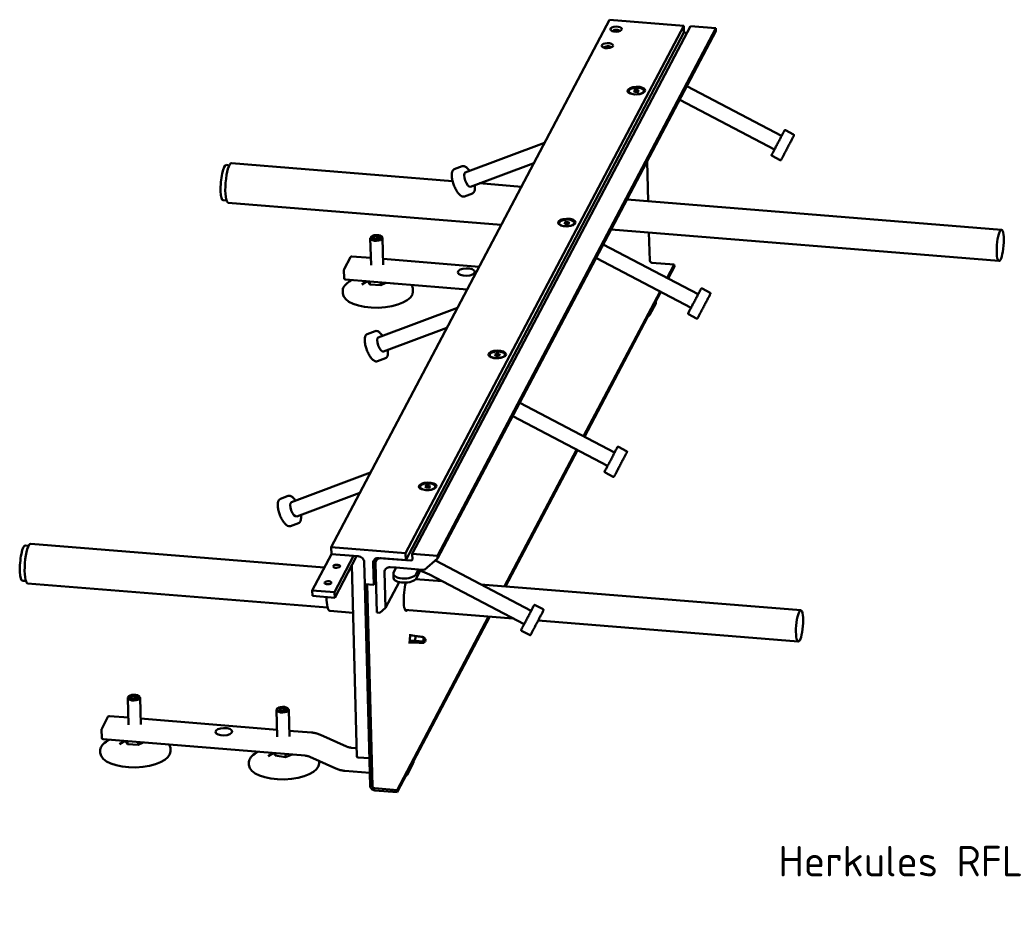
# Model space of a CAD drawing. Header units: millimetres. Extents: x 22 to 1242, y 39 to 856.
# Tile 2 of 3: x 759 to 1242, y 93 to 538. Entities that reach past the tile are written whole.
import ezdxf

# ---------------------------------------------------------------- set-up
doc = ezdxf.new("R2010")
doc.units = ezdxf.units.MM
doc.header["$LTSCALE"] = 3
doc.layers.add('Sichtbar (ISO)', color=7, linetype='Continuous', lineweight=50)
doc.layers.add('Symbol (ISO)', color=7, linetype='Continuous', lineweight=25)
doc.styles.add('Notiztext (DIN)', font='isocpeur.ttf')

msp = doc.modelspace()

# ---------------------------------------------------------------- linework, layer by layer
at = {"layer": 'Sichtbar (ISO)'}
for p, q in [((1048.5107, 538.4785), (911.85, 279.3121)), ((1085.0139, 535.5229), (1048.5107, 538.4785)), ((1085.0139, 535.5229), (948.3531, 276.3566)), ((1085.1043, 532.1537), (948.4436, 272.9874)), ((1088.2992, 535.2569), (951.6384, 276.0906)), ((1100.7102, 534.252), (964.0495, 275.0857)), ((1100.7464, 532.9044), (964.0857, 273.738)), ((1085.1043, 532.1537), (1085.0139, 535.5229)), ((1085.1043, 532.1537), (1086.599, 532.0327)), ((1088.2992, 535.2569), (1100.7102, 534.252)), ((1100.7102, 534.252), (1100.7464, 532.9044)), ((1057.9825, 503.3268), (1057.988, 503.1247)), ((1060.4678, 503.5319), (1061.3597, 503.9653)), ((1060.8392, 502.994), (1060.4678, 503.5319)), ((1062.1026, 502.8896), (1060.8392, 502.994)), ((1061.3597, 503.9653), (1062.6231, 503.8608)), ((1061.3597, 503.9653), (1061.387, 502.9488)), ((1062.9946, 503.323), (1062.1026, 502.8896)), ((1062.6231, 503.8608), (1062.9946, 503.323)), ((1062.6231, 503.8608), (1062.6422, 503.1518)), ((1065.4798, 503.528), (1065.4853, 503.3259)), ((1086.4597, 505.8108), (1133.0407, 481.3651)), ((1058.572, 502.2718), (1058.4857, 502.3358)), ((1064.9478, 502.4429), (1065.0305, 502.5114)), ((1083.0795, 499.1505), (1129.5703, 474.7523)), ((1134.954, 484.1906), (1138.9386, 482.0994)), ((1016.6037, 477.9693), (977.712, 463.4348)), ((1128.3321, 471.5726), (1132.3167, 469.4815)), ((861.8256, 466.9336), (860.2765, 467.1626)), ((862.8869, 467.968), (971.4319, 459.1794)), ((976.1952, 466.4909), (972.3057, 465.0373)), ((1011.3717, 468.0473), (980.3152, 456.4409)), ((1066.9605, 468.832), (1067.4837, 449.333)), ((984.756, 458.1005), (1005.2517, 456.4411)), ((860.4321, 449.7232), (858.8664, 449.7464)), ((981.1837, 453.1426), (977.2942, 451.689)), ((1241.0389, 435.2807), (1057.1209, 450.1721)), ((861.3132, 448.5316), (995.3579, 437.6783)), ((1023.8173, 438.5352), (1023.8228, 438.3331)), ((1024.4068, 437.4802), (1024.3205, 437.5442)), ((1026.3026, 438.7403), (1027.1946, 439.1737)), ((1026.674, 438.2025), (1026.3026, 438.7403)), ((1027.9374, 438.098), (1026.674, 438.2025)), ((1027.1946, 439.1737), (1028.458, 439.0692)), ((1027.1946, 439.1737), (1027.2218, 438.1572)), ((1028.8294, 438.5314), (1027.9374, 438.098)), ((1028.458, 439.0692), (1028.8294, 438.5314)), ((1028.458, 439.0692), (1028.477, 438.3602)), ((1030.7826, 437.6513), (1030.8654, 437.7198)), ((1031.3146, 438.7364), (1031.3201, 438.5343)), ((1239.7981, 419.9558), (1049.3201, 435.3784)), ((931.4146, 417.9732), (931.0619, 431.1131)), ((931.7461, 432.0301), (931.4257, 431.7646)), ((932.7628, 432.0369), (932.3523, 431.2711)), ((932.3523, 431.2711), (933.6414, 430.7647)), ((932.4466, 431.2341), (932.8275, 431.9448)), ((934.4623, 432.2962), (932.7628, 432.0369)), ((932.7628, 432.0369), (932.8275, 431.9448)), ((932.8275, 431.9448), (934.444, 432.1915)), ((932.8275, 431.9448), (932.8508, 431.0752)), ((933.6414, 430.7647), (935.3409, 431.024)), ((934.4623, 432.2962), (934.444, 432.1915)), ((934.444, 432.1915), (935.6702, 431.7098)), ((934.444, 432.1915), (934.4789, 430.8925)), ((935.7513, 431.7898), (934.4623, 432.2962)), ((935.6702, 431.7098), (935.2992, 431.0177)), ((935.3409, 431.024), (935.7513, 431.7898)), ((935.6702, 431.7098), (935.7513, 431.7898)), ((936.3275, 432.1531), (936.6616, 431.9051)), ((937.4124, 418.1342), (937.0598, 431.274)), ((1067.8986, 433.8741), (1068.2651, 420.2174)), ((1045.4615, 428.0609), (1092.0425, 403.6152)), ((918.2261, 415.948), (921.301, 421.7792)), ((922.0249, 422.177), (931.322, 421.4242)), ((937.3372, 420.9372), (984.5159, 417.1172)), ((1042.0813, 421.4006), (1088.5721, 397.0024)), ((1080.3383, 418.2313), (1069.3873, 419.118)), ((1076.8385, 411.5943), (1080.3383, 418.2313)), ((1077.2772, 411.3641), (1080.3654, 417.2206)), ((1080.3383, 418.2313), (1080.3654, 417.2206)), ((918.2483, 411.535), (918.1398, 415.578)), ((918.9375, 410.8076), (978.6397, 405.9736)), ((929.4729, 409.9546), (926.9445, 408.4583)), ((930.8621, 408.478), (929.8643, 409.9229)), ((930.8621, 408.478), (930.8254, 409.845)), ((936.187, 408.0378), (930.8621, 408.478)), ((936.187, 408.0378), (936.15, 409.4139)), ((938.6094, 409.2148), (936.187, 408.0378)), ((942.3041, 408.9156), (942.3864, 408.8728)), ((1093.9558, 406.4407), (1097.9404, 404.3495)), ((917.5314, 404.1142), (917.5043, 405.1249)), ((952.019, 405.0397), (951.9918, 406.0505)), ((1035.8403, 333.8444), (1073.3551, 404.9882)), ((1036.279, 333.6141), (1073.7938, 404.758)), ((973.8972, 396.9798), (935.0056, 382.4453)), ((1071.2313, 399.1081), (1068.1564, 393.2768)), ((1071.3176, 399.478), (1071.3027, 400.0339)), ((1087.3339, 393.8227), (1091.3185, 391.7316)), ((968.6653, 387.0578), (937.6087, 375.4514)), ((933.4888, 385.5014), (929.5993, 384.0478)), ((989.6522, 373.7437), (989.6576, 373.5415)), ((990.2416, 372.6886), (990.1553, 372.7526)), ((992.1374, 373.9487), (993.0294, 374.3821)), ((992.5088, 373.4109), (992.1374, 373.9487)), ((993.7723, 373.3064), (992.5088, 373.4109)), ((993.0294, 374.3821), (994.2928, 374.2776)), ((993.0294, 374.3821), (993.0567, 373.3656)), ((994.6642, 373.7398), (993.7723, 373.3064)), ((994.2928, 374.2776), (994.6642, 373.7398)), ((994.2928, 374.2776), (994.3118, 373.5686)), ((996.6175, 372.8597), (996.7002, 372.9283)), ((997.1495, 373.9449), (997.1549, 373.7427)), ((938.4773, 372.1531), (934.5878, 370.6995)), ((1004.4633, 350.311), (1051.0443, 325.8653)), ((1001.0831, 343.6507), (1047.5739, 319.2525)), ((996.974, 260.1376), (1032.3568, 327.2383)), ((997.5112, 260.0941), (1032.7955, 327.0081)), ((1052.9576, 328.6907), (1056.9422, 326.5996)), ((931.1908, 315.9904), (892.2991, 301.4558)), ((1046.3357, 316.0728), (1050.3203, 313.9817)), ((957.9722, 309.1571), (958.8642, 309.5905)), ((958.8642, 309.5905), (960.1276, 309.486)), ((958.8642, 309.5905), (958.8915, 308.574)), ((960.1276, 309.486), (960.499, 308.9482)), ((960.1276, 309.486), (960.1466, 308.777)), ((925.9588, 306.0683), (894.9022, 294.4619)), ((955.487, 308.9521), (955.4924, 308.7499)), ((956.0764, 307.897), (955.9901, 307.961)), ((958.3437, 308.6193), (957.9722, 309.1571)), ((959.6071, 308.5148), (958.3437, 308.6193)), ((960.499, 308.9482), (959.6071, 308.5148)), ((962.4523, 308.0681), (962.535, 308.1367)), ((962.9843, 309.1533), (962.9897, 308.9511)), ((890.7823, 304.5119), (886.8928, 303.0583)), ((895.7708, 291.1636), (891.8813, 289.71)), ((764.3204, 281.0442), (908.4757, 269.3723)), ((763.2591, 280.0099), (761.71, 280.2389)), ((902.545, 258.1253), (911.9404, 275.943)), ((948.3531, 276.3566), (911.85, 279.3121)), ((911.85, 279.3121), (911.9404, 275.943)), ((911.9404, 275.943), (922.8914, 275.0563)), ((948.4436, 272.9874), (948.3531, 276.3566)), ((951.6384, 276.0906), (951.7108, 273.3952)), ((964.0495, 275.0857), (951.6384, 276.0906)), ((922.8914, 275.0563), (913.4959, 257.2386)), ((924.3238, 274.9403), (913.5683, 254.5432)), ((922.8914, 275.0563), (925.0816, 274.879)), ((928.0741, 271.9472), (928.3635, 261.1658)), ((932.7439, 260.8111), (932.4545, 271.5925)), ((933.5496, 271.5038), (934.2006, 247.2457)), ((934.5283, 274.0172), (933.8162, 272.6667)), ((935.3024, 274.0514), (948.4436, 272.9874)), ((950.9988, 272.7805), (936.3975, 273.9627)), ((957.6779, 268.2055), (964.0857, 273.738)), ((963.0032, 272.8034), (1010.0461, 248.1154)), ((964.0857, 273.738), (964.0495, 275.0857)), ((921.6589, 269.8865), (921.9762, 269.8636)), ((924.4839, 176.4191), (921.9602, 270.4579)), ((938.5087, 249.5863), (938.0385, 267.1061)), ((940.8864, 269.565), (943.8067, 269.3286)), ((942.378, 266.3047), (942.4322, 264.2832)), ((943.8067, 269.3286), (942.5255, 266.8989)), ((943.8067, 269.3286), (954.7576, 268.4419)), ((953.4764, 266.0122), (954.7576, 268.4419)), ((955.8319, 268.3549), (953.5307, 263.9907)), ((954.7576, 268.4419), (957.6779, 268.2055)), ((761.8656, 262.7995), (760.2998, 262.8227)), ((762.7466, 261.6079), (910.1113, 249.6761)), ((931.0218, 162.1116), (928.3635, 261.1658)), ((928.3635, 261.1658), (929.4586, 261.0771)), ((928.3635, 261.1658), (932.7439, 260.8111)), ((933.7837, 262.783), (932.7439, 260.8111)), ((945.1864, 262.2502), (938.5087, 249.5863)), ((966.3404, 262.6179), (953.3127, 263.6728)), ((960.0849, 265.9008), (1006.5757, 241.5026)), ((913.4959, 257.2386), (902.545, 258.1253)), ((902.545, 258.1253), (902.6173, 255.4299)), ((913.4959, 257.2386), (913.5683, 254.5432)), ((932.1169, 162.023), (929.4586, 261.0771)), ((1142.4724, 248.357), (985.3435, 261.0793)), ((913.5683, 254.5432), (902.6173, 255.4299)), ((911.1888, 248.084), (922.5882, 247.0599)), ((934.2006, 247.2457), (935.6607, 247.1274)), ((938.5087, 249.5863), (935.6607, 247.1274)), ((1001.0954, 244.3786), (948.0722, 248.6717)), ((1011.9593, 250.9408), (1015.944, 248.8497)), ((944.19, 160.0369), (989.1732, 245.3439)), ((944.2171, 159.0261), (989.7104, 245.3004)), ((1141.2316, 233.0321), (1013.5021, 243.374)), ((1005.3375, 238.3229), (1009.3221, 236.2318)), ((950.726, 232.5115), (949.7769, 232.5884)), ((951.0165, 236.0998), (950.0674, 236.1766)), ((953.2827, 232.5679), (950.7346, 232.5113)), ((951.0168, 233.4667), (953.054, 233.3996)), ((953.5308, 235.6328), (951.025, 236.0986)), ((953.054, 233.3996), (957.1047, 233.0717)), ((953.8538, 232.5216), (953.279, 232.5682)), ((954.1019, 235.5866), (953.5272, 235.6331)), ((957.1047, 233.0717), (958.3179, 233.7027)), ((812.3489, 192.1745), (811.9963, 205.3144)), ((812.6804, 206.2315), (812.3601, 205.9659)), ((813.6926, 206.236), (813.2886, 205.4697)), ((813.2886, 205.4697), (814.5821, 204.9655)), ((813.3827, 205.433), (813.7576, 206.144)), ((815.3903, 206.4981), (813.6926, 206.236)), ((813.6926, 206.236), (813.7576, 206.144)), ((813.7576, 206.144), (815.3723, 206.3933)), ((813.7576, 206.144), (813.7808, 205.2778)), ((814.5821, 204.9655), (816.2797, 205.2275)), ((815.3903, 206.4981), (815.3723, 206.3933)), ((815.3723, 206.3933), (816.6027, 205.9137)), ((815.3723, 206.3933), (815.4072, 205.0928)), ((816.6838, 205.9938), (815.3903, 206.4981)), ((816.6027, 205.9137), (816.2375, 205.221)), ((816.2797, 205.2275), (816.6838, 205.9938)), ((816.6027, 205.9137), (816.6838, 205.9938)), ((817.2618, 206.3544), (817.5959, 206.1064)), ((818.3468, 192.3355), (817.9941, 205.4753)), ((885.3552, 186.2634), (885.0026, 199.4032)), ((885.6867, 200.3203), (885.3663, 200.0548)), ((886.8822, 200.4033), (886.2395, 199.6642)), ((886.2395, 199.6642), (887.3497, 199.0816)), ((886.3352, 199.614), (886.9382, 200.3075)), ((888.6351, 200.5597), (886.8822, 200.4033)), ((886.8822, 200.4033), (886.9382, 200.3075)), ((886.9382, 200.3075), (888.6056, 200.4562)), ((886.9382, 200.3075), (886.9657, 199.2831)), ((887.3497, 199.0816), (889.1027, 199.238)), ((888.6351, 200.5597), (888.6056, 200.4562)), ((888.6056, 200.4562), (889.6616, 199.902)), ((888.6056, 200.4562), (888.6394, 199.1966)), ((889.7454, 199.977), (888.6351, 200.5597)), ((889.6616, 199.902), (889.0826, 199.2362)), ((889.1027, 199.238), (889.7454, 199.977)), ((889.6616, 199.902), (889.7454, 199.977)), ((890.2681, 200.4433), (890.6022, 200.1953)), ((891.353, 186.4244), (891.0004, 199.5642)), ((799.1605, 190.1493), (802.2353, 195.9805)), ((802.9593, 196.3783), (812.2563, 195.6255)), ((818.2715, 195.1385), (885.2626, 189.7144)), ((799.1827, 185.7363), (799.0742, 189.7794)), ((891.2778, 189.2273), (902.1674, 188.3456)), ((799.8719, 185.0089), (899.08, 176.9763)), ((810.4073, 184.1559), (807.8789, 182.6597)), ((811.8111, 182.6736), (810.7955, 184.1244)), ((811.8111, 182.6736), (811.7743, 184.0452)), ((906.5364, 187.214), (919.3757, 181.4443)), ((798.4657, 178.3155), (798.4386, 179.3263)), ((817.1406, 182.2421), (811.8111, 182.6736)), ((817.1406, 182.2421), (817.1038, 183.6137)), ((819.5405, 183.4164), (817.1406, 182.2421)), ((823.2385, 183.117), (823.3207, 183.0741)), ((832.9533, 179.241), (832.9262, 180.2518)), ((921.602, 180.8668), (924.3706, 180.6427)), ((883.4135, 178.2447), (880.8851, 176.7485)), ((883.8661, 178.2081), (884.2937, 176.9993)), ((884.2937, 176.9993), (884.2621, 178.176)), ((884.2937, 176.9993), (889.395, 176.2398)), ((889.395, 176.2398), (889.3541, 177.7637)), ((889.395, 176.2398), (892.739, 177.4897)), ((896.2448, 177.2058), (896.327, 177.1629)), ((901.3063, 176.3988), (914.1457, 170.6291)), ((905.9596, 173.3299), (905.933, 174.3197)), ((930.6581, 175.6623), (925.0628, 176.1153)), ((952.2519, 173.6793), (952.237, 174.2352)), ((871.472, 172.4044), (871.4449, 173.4151)), ((930.8504, 168.4987), (918.5146, 169.4975)), ((952.1656, 173.3094), (949.0908, 167.4781)), ((944.19, 160.0369), (933.2391, 160.9235)), ((933.2662, 159.9128), (944.2171, 159.0261)), ((944.19, 160.0369), (944.2171, 159.0261))]:
    msp.add_line(p, q, dxfattribs=at)
for centre, start, end in [((921.9644, 421.4294), 85.371, 152.196919), ((918.8895, 415.5982), 152.196919, 181.537261), ((918.998, 411.5551), 181.537261, 265.371), ((1070.5679, 399.4579), 332.196919, 1.537261), ((1067.493, 393.6267), 272.757187, 332.196919), ((802.8988, 195.6307), 85.371, 152.196919), ((799.8239, 189.7995), 152.196919, 181.537261), ((799.9324, 185.7564), 181.537261, 265.371), ((951.5022, 173.6592), 332.196919, 1.537261), ((948.4273, 167.828), 272.757187, 332.196919)]:
    msp.add_arc(centre, 0.75, start, end, dxfattribs=at)
for centre, major_axis, ratio in [((1051.7655, 533.8237), (2.8115, 0.0755), 0.43841307), ((1047.4948, 525.7248), (2.8115, 0.0755), 0.43841307), ((1061.7258, 503.6296), (4.3109, 0.1157), 0.43841307), ((1027.5606, 438.838), (4.3109, 0.1157), 0.43841307), ((1240.4185, 427.6183), (-0.6204, -7.6624), 0.21505287), ((934.0518, 431.5305), (2.6241, 0.0704), 0.43841307), ((978.2173, 414.507), (-4.1235, -0.1107), 0.43841307), ((993.3954, 374.0464), (4.3109, 0.1157), 0.43841307), ((959.2302, 309.2548), (4.3109, 0.1157), 0.43841307), ((914.5119, 269.9923), (-1.6869, -0.0453), 0.43841307), ((910.2412, 261.8934), (-1.6869, -0.0453), 0.43841307), ((1141.852, 240.6945), (-0.6204, -7.6624), 0.21505287), ((814.9862, 205.7318), (2.6241, 0.0704), 0.43841307), ((887.9924, 199.8206), (-2.6241, -0.0704), 0.43841307), ((859.1516, 188.7083), (-4.1235, -0.1107), 0.43841307)]:
    msp.add_ellipse(centre, major_axis=major_axis, ratio=ratio, dxfattribs=at)
for centre, major_axis, ratio, start_param, end_param in [((1051.7926, 532.8129), (-1.6869, -0.0453), 0.43841307, 3.17456525, 6.25021271), ((1047.522, 524.714), (-1.6869, -0.0453), 0.43841307, 3.17456525, 6.25021271), ((1061.7312, 503.4274), (-3.7487, -0.1006), 0.43841307, 4.46709407, 7.60868672), ((1061.7366, 503.2253), (-3.7487, -0.1006), 0.43841307, 0, 0.56150957), ((1061.7312, 503.4274), (3.7487, 0.1006), 0.43841307, 4.46709407, 7.60868672), ((1061.7366, 503.2253), (3.7487, 0.1006), 0.43841307, 5.72167574, 6.28318531), ((1084.5097, 502.617), (-1.4293, -3.4669), 0.05257099, 6.27749299, 6.27832178), ((859.5448, 458.4567), (0.7051, 8.709), 0.21505287, 6.26897805, 9.43898522), ((862.1, 458.2498), (0.7869, 9.7182), 0.21505287, 0, 3.14159265), ((979.0136, 459.9379), (-1.3008, 3.4973), 0.3871757, 0.00060547, 3.14219812), ((1027.566, 438.6358), (-3.7487, -0.1006), 0.43841307, 4.46709407, 7.60868672), ((1027.566, 438.6358), (3.7487, 0.1006), 0.43841307, 4.46709407, 7.60868672), ((1027.5714, 438.4337), (-3.7487, -0.1006), 0.43841307, 0, 0.56150957), ((1027.5714, 438.4337), (3.7487, 0.1006), 0.43841307, 5.72167574, 6.28318531), ((934.0609, 431.1935), (-2.9989, -0.0805), 0.43841307, 5.77362859, 9.93433468), ((1043.5115, 424.8671), (-1.4293, -3.4669), 0.05257099, 6.27749299, 6.27832178), ((1069.3602, 420.1288), (-0.9951, 0.5247), 0.87266617, 0.45603947, 2.0268358), ((934.7752, 404.5769), (-17.2438, -0.4628), 0.43841307, 0, 3.14159265), ((936.3071, 378.9484), (-1.3008, 3.4973), 0.3871757, 0.00060547, 3.14219812), ((993.4008, 373.8443), (-3.7487, -0.1006), 0.43841307, 4.46709407, 7.60868672), ((993.4062, 373.6421), (-3.7487, -0.1006), 0.43841307, 0, 0.56150957), ((993.4008, 373.8443), (3.7487, 0.1006), 0.43841307, 4.46709407, 7.60868672), ((993.4062, 373.6421), (3.7487, 0.1006), 0.43841307, 5.72167574, 6.28318531), ((1002.5133, 347.1172), (-1.4293, -3.4669), 0.05257099, 6.27749299, 6.27832178), ((959.2356, 309.0527), (-3.7487, -0.1006), 0.43841307, 4.46709407, 7.60868672), ((959.2356, 309.0527), (3.7487, 0.1006), 0.43841307, 4.46709407, 7.60868672), ((959.2411, 308.8505), (-3.7487, -0.1006), 0.43841307, 0, 0.56150957), ((959.2411, 308.8505), (3.7487, 0.1006), 0.43841307, 5.72167574, 6.28318531), ((893.6006, 297.9589), (-1.3008, 3.4973), 0.3871757, 0.00060547, 3.14219812), ((763.5335, 271.326), (0.7869, 9.7182), 0.21505287, 0, 3.14159265), ((760.9783, 271.5329), (0.7051, 8.709), 0.21505287, 6.26897805, 9.43898522), ((925.1539, 272.1836), (-2.6537, 1.3993), 0.87266617, 3.59763212, 5.16842845), ((935.3748, 271.356), (-2.6537, 1.3993), 0.87266617, 5.16842845, 6.73922478), ((936.4699, 271.2674), (-2.6537, 1.3993), 0.87266617, 5.16842845, 6.73922478), ((950.9807, 273.4543), (0.6634, -0.3498), 0.87266617, 5.16842845, 6.73922478), ((940.9587, 266.8697), (-2.6537, 1.3993), 0.87266617, 5.16842845, 6.73922478), ((948.0009, 266.4556), (5.623, 0.1509), 0.43841307, 2.89997492, 6.04156757), ((948.0552, 264.4341), (-5.623, -0.1509), 0.43841307, 0, 2.89997492), ((949.3344, 256.2822), (-0.6658, -8.2231), 0.21505287, 3.96373253, 6.65459079), ((961.5151, 269.3673), (-1.4293, -3.4669), 0.05257099, 6.27749299, 6.27832178), ((912.1012, 259.2969), (-0.9079, -11.2133), 0.21505287, 5.13554835, 6.28129107), ((948.2393, 256.3709), (-0.6658, -8.2231), 0.21505287, 0.31480246, 0.37140548), ((948.2393, 256.3709), (-0.6658, -8.2231), 0.21505287, 0.31480246, 0.37140548), ((950.8712, 234.3056), (-0.1453, -1.7941), 0.21505287, 3.11936712, 6.30541084), ((953.4031, 234.1006), (0.1241, 1.5325), 0.21505287, 0, 2.06322857), ((953.4031, 234.1006), (-0.1241, -1.5325), 0.21505287, 6.14196895, 6.28318531), ((957.4538, 233.7727), (0.1241, 1.5325), 0.21505287, 0.42538857, 2.06322857), ((814.9952, 205.3948), (-2.9989, -0.0805), 0.43841307, 5.77362859, 9.93433468), ((888.0015, 199.4837), (-2.9989, -0.0805), 0.43841307, 5.77362859, 9.93433468), ((815.7095, 178.7783), (-17.2438, -0.4628), 0.43841307, 0, 3.14159265), ((925.2336, 176.4393), (-0.7497, -0.0201), 0.43841307, 0, 1.32917859), ((888.7158, 172.8671), (-17.2438, -0.4628), 0.43841307, 0, 3.14159265), ((933.212, 161.9343), (1.9903, -1.0495), 0.87266617, 3.59763212, 5.16842845), ((933.212, 161.9343), (-0.9951, 0.5247), 0.87266617, 0.45603947, 2.0268358)]:
    msp.add_ellipse(centre, major_axis=major_axis, ratio=ratio, start_param=start_param, end_param=end_param, dxfattribs=at)
for points in [[(1083.0794, 499.1506), (1083.0453, 499.1692), (1083.0112, 499.1877), (1082.977, 499.206)], [(1042.0812, 421.4007), (1042.0471, 421.4193), (1042.013, 421.4377), (1041.9788, 421.4561)], [(951.9918, 406.0505), (951.9721, 406.7872), (951.7236, 407.514), (951.2752, 408.1893)], [(1001.083, 343.6508), (1001.0489, 343.6694), (1001.0147, 343.6878), (1000.9805, 343.7062)], [(960.0847, 265.9009), (958.6414, 266.6873), (957.0914, 267.3169), (955.5178, 267.7591)], [(832.9262, 180.2518), (832.9064, 180.9885), (832.6579, 181.7153), (832.2095, 182.3906)]]:
    msp.add_open_spline(points, degree=3, dxfattribs=at)
for points, knots in [([(1128.3321, 471.5726), (1128.3224, 471.5777), (1128.3129, 471.5832), (1128.2758, 471.6071), (1128.25, 471.6289), (1128.201, 471.6833), (1128.1787, 471.7179), (1128.1468, 471.7911), (1128.1366, 471.8306), (1128.1312, 471.8896), (1128.1309, 471.9093), (1128.1333, 471.9475), (1128.136, 471.9662), (1128.1427, 471.9969), (1128.1462, 472.0096), (1128.1512, 472.0252), (1128.1528, 472.0297), (1128.1561, 472.0388), (1128.1578, 472.0431), (1128.1607, 472.0502), (1128.1619, 472.0531), (1128.1647, 472.0594), (1128.1659, 472.062), (1128.1694, 472.0695), (1128.1707, 472.0722), (1128.1764, 472.0838), (1128.1805, 472.0918), (1128.204, 472.1379), (1128.2352, 472.1982), (1128.3716, 472.4607), (1128.5216, 472.7481), (1128.9064, 473.4843), (1129.1415, 473.9335), (1129.6712, 474.945), (1129.9724, 475.5197), (1130.6024, 476.7213), (1130.9391, 477.3631), (1131.6055, 478.6329), (1131.9434, 479.2767), (1132.5786, 480.4858), (1132.8836, 481.0663), (1133.423, 482.0921), (1133.6641, 482.5503), (1134.0531, 483.2887), (1134.2058, 483.5781), (1134.3545, 483.8591), (1134.3913, 483.9285), (1134.4274, 483.996), (1134.4362, 484.0123), (1134.446, 484.0303), (1134.4484, 484.0347), (1134.454, 484.0445), (1134.4552, 484.0471), (1134.4644, 484.0616), (1134.4671, 484.0658), (1134.4732, 484.0746), (1134.4755, 484.0779), (1134.482, 484.0866), (1134.4864, 484.0923), (1134.4968, 484.1048), (1134.5029, 484.1117), (1134.52, 484.1295), (1134.5317, 484.1402), (1134.5657, 484.1677), (1134.5896, 484.1829), (1134.6488, 484.2119), (1134.6859, 484.2235), (1134.7627, 484.2352), (1134.8034, 484.2349), (1134.8812, 484.2216), (1134.9193, 484.2088), (1134.954, 484.1906)], [0, 0, 0, 0, 0.00439018, 0.00439018, 0.01766543, 0.01766543, 0.03369015, 0.03369015, 0.04962068, 0.04962068, 0.05746112, 0.05746112, 0.06502958, 0.06502958, 0.07050151, 0.07050151, 0.07299349, 0.07299349, 0.07632759, 0.07632759, 0.0801117, 0.0801117, 0.08678361, 0.08678361, 0.1034855, 0.1034855, 0.15354386, 0.15354386, 0.30419222, 0.30419222, 0.60533917, 0.60533917, 0.89228097, 0.89228097, 1.17916899, 1.17916899, 1.46599256, 1.46599256, 1.75280207, 1.75280207, 2.03961135, 2.03961135, 2.32643426, 2.32643426, 2.61330983, 2.61330983, 2.75452463, 2.75452463, 2.82273846, 2.82273846, 2.85538888, 2.85538888, 2.87203886, 2.87203886, 2.87674939, 2.87674939, 2.87909224, 2.87909224, 2.88240339, 2.88240339, 2.88622646, 2.88622646, 2.89259707, 2.89259707, 2.90382857, 2.90382857, 2.91901571, 2.91901571, 2.93491626, 2.93491626, 2.9505978, 2.9505978, 2.9505978, 2.9505978]), ([(1138.9386, 482.0994), (1138.9483, 482.0943), (1138.9578, 482.0888), (1138.995, 482.0649), (1139.0207, 482.0431), (1139.0697, 481.9887), (1139.092, 481.9541), (1139.124, 481.881), (1139.1341, 481.8414), (1139.1396, 481.7824), (1139.1398, 481.7627), (1139.1374, 481.7245), (1139.1347, 481.7058), (1139.1281, 481.6751), (1139.1246, 481.6624), (1139.1195, 481.6468), (1139.1179, 481.6423), (1139.1146, 481.6332), (1139.1129, 481.629), (1139.11, 481.6218), (1139.1088, 481.619), (1139.106, 481.6126), (1139.1048, 481.61), (1139.1014, 481.6026), (1139.1, 481.5998), (1139.0943, 481.5882), (1139.0902, 481.5802), (1139.0667, 481.5342), (1139.0355, 481.4738), (1138.8992, 481.2114), (1138.7492, 480.9239), (1138.3643, 480.1878), (1138.1292, 479.7385), (1137.5995, 478.7271), (1137.2983, 478.1523), (1136.6683, 476.9507), (1136.3316, 476.3089), (1135.6653, 475.0391), (1135.3273, 474.3953), (1134.6922, 473.1862), (1134.3872, 472.6058), (1133.8478, 471.5799), (1133.6067, 471.1218), (1133.2177, 470.3833), (1133.065, 470.0939), (1132.9163, 469.8129), (1132.8794, 469.7436), (1132.8433, 469.676), (1132.8346, 469.6597), (1132.8247, 469.6417), (1132.8224, 469.6374), (1132.8168, 469.6275), (1132.8155, 469.625), (1132.8063, 469.6105), (1132.8036, 469.6062), (1132.7976, 469.5975), (1132.7952, 469.5941), (1132.7888, 469.5854), (1132.7843, 469.5797), (1132.7739, 469.5672), (1132.7678, 469.5604), (1132.7507, 469.5425), (1132.739, 469.5318), (1132.7051, 469.5044), (1132.6811, 469.4891), (1132.6219, 469.4601), (1132.5849, 469.4485), (1132.5081, 469.4368), (1132.4673, 469.4372), (1132.3895, 469.4504), (1132.3514, 469.4633), (1132.3167, 469.4815)], [0, 0, 0, 0, 0.00439018, 0.00439018, 0.01766543, 0.01766543, 0.03369015, 0.03369015, 0.04962068, 0.04962068, 0.05746112, 0.05746112, 0.06502958, 0.06502958, 0.07050151, 0.07050151, 0.07299349, 0.07299349, 0.07632759, 0.07632759, 0.0801117, 0.0801117, 0.08678361, 0.08678361, 0.1034855, 0.1034855, 0.15354386, 0.15354386, 0.30419222, 0.30419222, 0.60533917, 0.60533917, 0.89228097, 0.89228097, 1.17916899, 1.17916899, 1.46599256, 1.46599256, 1.75280207, 1.75280207, 2.03961135, 2.03961135, 2.32643426, 2.32643426, 2.61330983, 2.61330983, 2.75452463, 2.75452463, 2.82273846, 2.82273846, 2.85538888, 2.85538888, 2.87203886, 2.87203886, 2.87674939, 2.87674939, 2.87909224, 2.87909224, 2.88240339, 2.88240339, 2.88622646, 2.88622646, 2.89259707, 2.89259707, 2.90382857, 2.90382857, 2.91901571, 2.91901571, 2.93491626, 2.93491626, 2.9505978, 2.9505978, 2.9505978, 2.9505978]), ([(977.2942, 451.689), (977.0176, 451.5856), (976.7113, 451.5759), (976.043, 451.7276), (975.6782, 451.9201), (974.9044, 452.5101), (974.4948, 452.9336), (973.7092, 453.9452), (973.3334, 454.5292), (972.6455, 455.7978), (972.3327, 456.4807), (971.7959, 457.8818), (971.5715, 458.5996), (971.232, 460.0044), (971.1171, 460.691), (971.0105, 461.9733), (971.0198, 462.5673), (971.1761, 463.6173), (971.3246, 464.0716), (971.7523, 464.707), (972.0056, 464.9251), (972.3057, 465.0373)], [5.04327094, 5.04327094, 5.04327094, 5.04327094, 5.2910711, 5.2910711, 5.5928383, 5.5928383, 5.93326587, 5.93326587, 6.26542082, 6.26542082, 6.59261559, 6.59261559, 6.9184272, 6.9184272, 7.24527406, 7.24527406, 7.57637158, 7.57637158, 7.91596429, 7.91596429, 8.1848636, 8.1848636, 8.1848636, 8.1848636]), ([(979.7765, 464.2063), (979.7067, 464.3085), (979.6362, 464.4081), (979.1825, 465.0273), (978.7859, 465.4696), (977.9793, 466.1598), (977.5692, 466.4054), (976.8296, 466.6045), (976.4954, 466.6031), (976.1952, 466.4909)], [3.38051491, 3.38051491, 3.38051491, 3.38051491, 3.44191748, 3.44191748, 3.773015, 3.773015, 4.11260771, 4.11260771, 4.38150702, 4.38150702, 4.38150702, 4.38150702]), ([(981.1837, 453.1426), (981.4603, 453.2459), (981.698, 453.4395), (982.103, 453.9923), (982.2521, 454.3769), (982.4493, 455.3297), (982.4808, 455.9181), (982.4335, 456.7765), (982.4148, 456.9937), (982.389, 457.2159)], [1.23991437, 1.23991437, 1.23991437, 1.23991437, 1.48771452, 1.48771452, 1.78948172, 1.78948172, 2.1299093, 2.1299093, 2.24090647, 2.24090647, 2.24090647, 2.24090647]), ([(921.964, 410.5625), (921.3872, 410.2652), (920.8573, 409.9488), (919.3473, 408.8949), (918.5606, 408.0959), (917.6823, 406.5608), (917.485, 405.8417), (917.5043, 405.1249)], [4.219575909, 4.219575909, 4.219575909, 4.219575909, 4.370491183, 4.370491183, 4.697072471, 4.697072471, 4.95768389, 4.95768389, 4.95768389, 4.95768389]), ([(1087.3339, 393.8227), (1087.3242, 393.8278), (1087.3147, 393.8333), (1087.2775, 393.8572), (1087.2518, 393.879), (1087.2028, 393.9334), (1087.1805, 393.968), (1087.1486, 394.0411), (1087.1384, 394.0807), (1087.1329, 394.1397), (1087.1327, 394.1594), (1087.1351, 394.1976), (1087.1378, 394.2163), (1087.1444, 394.247), (1087.148, 394.2597), (1087.153, 394.2753), (1087.1546, 394.2798), (1087.1579, 394.2889), (1087.1596, 394.2932), (1087.1625, 394.3003), (1087.1637, 394.3031), (1087.1665, 394.3095), (1087.1677, 394.3121), (1087.1711, 394.3196), (1087.1725, 394.3223), (1087.1782, 394.3339), (1087.1823, 394.3419), (1087.2058, 394.388), (1087.237, 394.4483), (1087.3734, 394.7108), (1087.5234, 394.9982), (1087.9082, 395.7344), (1088.1433, 396.1836), (1088.673, 397.195), (1088.9742, 397.7698), (1089.6042, 398.9714), (1089.9409, 399.6132), (1090.6072, 400.883), (1090.9452, 401.5268), (1091.5803, 402.7359), (1091.8854, 403.3164), (1092.4248, 404.3422), (1092.6658, 404.8003), (1093.0548, 405.5388), (1093.2075, 405.8282), (1093.3563, 406.1092), (1093.3931, 406.1785), (1093.4292, 406.2461), (1093.438, 406.2624), (1093.4478, 406.2804), (1093.4502, 406.2848), (1093.4557, 406.2946), (1093.457, 406.2971), (1093.4662, 406.3117), (1093.4689, 406.3159), (1093.475, 406.3246), (1093.4773, 406.328), (1093.4838, 406.3367), (1093.4882, 406.3424), (1093.4986, 406.3549), (1093.5047, 406.3618), (1093.5218, 406.3796), (1093.5335, 406.3903), (1093.5674, 406.4178), (1093.5914, 406.433), (1093.6506, 406.462), (1093.6877, 406.4736), (1093.7645, 406.4853), (1093.8052, 406.485), (1093.883, 406.4717), (1093.9211, 406.4589), (1093.9558, 406.4407)], [0, 0, 0, 0, 0.00439018, 0.00439018, 0.01766543, 0.01766543, 0.03369015, 0.03369015, 0.04962068, 0.04962068, 0.05746112, 0.05746112, 0.06502958, 0.06502958, 0.07050151, 0.07050151, 0.07299349, 0.07299349, 0.07632759, 0.07632759, 0.0801117, 0.0801117, 0.08678361, 0.08678361, 0.1034855, 0.1034855, 0.15354386, 0.15354386, 0.30419222, 0.30419222, 0.60533917, 0.60533917, 0.89228097, 0.89228097, 1.17916899, 1.17916899, 1.46599256, 1.46599256, 1.75280207, 1.75280207, 2.03961135, 2.03961135, 2.32643426, 2.32643426, 2.61330983, 2.61330983, 2.75452463, 2.75452463, 2.82273846, 2.82273846, 2.85538888, 2.85538888, 2.87203886, 2.87203886, 2.87674939, 2.87674939, 2.87909224, 2.87909224, 2.88240339, 2.88240339, 2.88622646, 2.88622646, 2.89259707, 2.89259707, 2.90382857, 2.90382857, 2.91901571, 2.91901571, 2.93491626, 2.93491626, 2.9505978, 2.9505978, 2.9505978, 2.9505978]), ([(1097.9404, 404.3495), (1097.9501, 404.3444), (1097.9596, 404.3389), (1097.9968, 404.315), (1098.0225, 404.2932), (1098.0715, 404.2388), (1098.0938, 404.2042), (1098.1257, 404.1311), (1098.1359, 404.0915), (1098.1414, 404.0325), (1098.1416, 404.0128), (1098.1392, 403.9746), (1098.1365, 403.9559), (1098.1299, 403.9252), (1098.1263, 403.9125), (1098.1213, 403.8969), (1098.1197, 403.8924), (1098.1164, 403.8833), (1098.1147, 403.8791), (1098.1118, 403.8719), (1098.1106, 403.8691), (1098.1078, 403.8627), (1098.1066, 403.8601), (1098.1032, 403.8527), (1098.1018, 403.8499), (1098.0961, 403.8383), (1098.092, 403.8303), (1098.0685, 403.7843), (1098.0373, 403.7239), (1097.9009, 403.4615), (1097.7509, 403.174), (1097.3661, 402.4378), (1097.131, 401.9886), (1096.6013, 400.9772), (1096.3001, 400.4024), (1095.6701, 399.2008), (1095.3334, 398.559), (1094.6671, 397.2892), (1094.3291, 396.6454), (1093.694, 395.4363), (1093.3889, 394.8559), (1092.8495, 393.83), (1092.6085, 393.3719), (1092.2195, 392.6334), (1092.0668, 392.344), (1091.918, 392.063), (1091.8812, 391.9937), (1091.8451, 391.9261), (1091.8363, 391.9098), (1091.8265, 391.8918), (1091.8241, 391.8874), (1091.8186, 391.8776), (1091.8173, 391.8751), (1091.8081, 391.8606), (1091.8054, 391.8563), (1091.7993, 391.8476), (1091.797, 391.8442), (1091.7905, 391.8355), (1091.7861, 391.8298), (1091.7757, 391.8173), (1091.7696, 391.8104), (1091.7525, 391.7926), (1091.7408, 391.7819), (1091.7069, 391.7545), (1091.6829, 391.7392), (1091.6237, 391.7102), (1091.5866, 391.6986), (1091.5098, 391.6869), (1091.4691, 391.6873), (1091.3913, 391.7005), (1091.3532, 391.7133), (1091.3185, 391.7316)], [0, 0, 0, 0, 0.00439018, 0.00439018, 0.01766543, 0.01766543, 0.03369015, 0.03369015, 0.04962068, 0.04962068, 0.05746112, 0.05746112, 0.06502958, 0.06502958, 0.07050151, 0.07050151, 0.07299349, 0.07299349, 0.07632759, 0.07632759, 0.0801117, 0.0801117, 0.08678361, 0.08678361, 0.1034855, 0.1034855, 0.15354386, 0.15354386, 0.30419222, 0.30419222, 0.60533917, 0.60533917, 0.89228097, 0.89228097, 1.17916899, 1.17916899, 1.46599256, 1.46599256, 1.75280207, 1.75280207, 2.03961135, 2.03961135, 2.32643426, 2.32643426, 2.61330983, 2.61330983, 2.75452463, 2.75452463, 2.82273846, 2.82273846, 2.85538888, 2.85538888, 2.87203886, 2.87203886, 2.87674939, 2.87674939, 2.87909224, 2.87909224, 2.88240339, 2.88240339, 2.88622646, 2.88622646, 2.89259707, 2.89259707, 2.90382857, 2.90382857, 2.91901571, 2.91901571, 2.93491626, 2.93491626, 2.9505978, 2.9505978, 2.9505978, 2.9505978]), ([(934.5878, 370.6995), (934.3112, 370.5962), (934.0048, 370.5864), (933.3366, 370.7381), (932.9717, 370.9306), (932.198, 371.5206), (931.7883, 371.9441), (931.0027, 372.9557), (930.627, 373.5397), (929.9391, 374.8084), (929.6263, 375.4912), (929.0894, 376.8923), (928.8651, 377.6101), (928.5255, 379.015), (928.4107, 379.7015), (928.304, 380.9838), (928.3134, 381.5778), (928.4696, 382.6278), (928.6181, 383.0822), (929.0459, 383.7175), (929.2991, 383.9357), (929.5993, 384.0478)], [5.04327094, 5.04327094, 5.04327094, 5.04327094, 5.2910711, 5.2910711, 5.5928383, 5.5928383, 5.93326587, 5.93326587, 6.26542082, 6.26542082, 6.59261559, 6.59261559, 6.9184272, 6.9184272, 7.24527406, 7.24527406, 7.57637158, 7.57637158, 7.91596429, 7.91596429, 8.1848636, 8.1848636, 8.1848636, 8.1848636]), ([(937.07, 383.2169), (937.0002, 383.319), (936.9297, 383.4186), (936.4761, 384.0378), (936.0794, 384.4801), (935.2728, 385.1703), (934.8627, 385.4159), (934.1231, 385.615), (933.7889, 385.6136), (933.4888, 385.5014)], [3.38051491, 3.38051491, 3.38051491, 3.38051491, 3.44191748, 3.44191748, 3.773015, 3.773015, 4.11260771, 4.11260771, 4.38150702, 4.38150702, 4.38150702, 4.38150702]), ([(938.4773, 372.1531), (938.7538, 372.2565), (938.9915, 372.45), (939.3965, 373.0028), (939.5457, 373.3875), (939.7428, 374.3403), (939.7743, 374.9286), (939.7271, 375.787), (939.7083, 376.0042), (939.6825, 376.2264)], [1.23991437, 1.23991437, 1.23991437, 1.23991437, 1.48771452, 1.48771452, 1.78948172, 1.78948172, 2.1299093, 2.1299093, 2.24090647, 2.24090647, 2.24090647, 2.24090647]), ([(1046.3357, 316.0728), (1046.326, 316.0779), (1046.3165, 316.0834), (1046.2793, 316.1073), (1046.2536, 316.1291), (1046.2046, 316.1835), (1046.1823, 316.2181), (1046.1503, 316.2912), (1046.1402, 316.3308), (1046.1347, 316.3898), (1046.1345, 316.4095), (1046.1369, 316.4477), (1046.1396, 316.4664), (1046.1462, 316.4971), (1046.1497, 316.5098), (1046.1548, 316.5254), (1046.1564, 316.5299), (1046.1597, 316.539), (1046.1614, 316.5433), (1046.1643, 316.5504), (1046.1655, 316.5532), (1046.1683, 316.5596), (1046.1695, 316.5622), (1046.1729, 316.5696), (1046.1743, 316.5724), (1046.18, 316.584), (1046.1841, 316.592), (1046.2076, 316.638), (1046.2388, 316.6984), (1046.3751, 316.9609), (1046.5251, 317.2483), (1046.91, 317.9845), (1047.1451, 318.4337), (1047.6748, 319.4451), (1047.976, 320.0199), (1048.606, 321.2215), (1048.9427, 321.8633), (1049.609, 323.1331), (1049.947, 323.7769), (1050.5821, 324.986), (1050.8871, 325.5665), (1051.4265, 326.5923), (1051.6676, 327.0504), (1052.0566, 327.7889), (1052.2093, 328.0783), (1052.358, 328.3593), (1052.3949, 328.4286), (1052.431, 328.4962), (1052.4397, 328.5125), (1052.4496, 328.5305), (1052.4519, 328.5349), (1052.4575, 328.5447), (1052.4588, 328.5472), (1052.468, 328.5618), (1052.4707, 328.566), (1052.4767, 328.5747), (1052.4791, 328.5781), (1052.4855, 328.5868), (1052.49, 328.5925), (1052.5004, 328.605), (1052.5065, 328.6119), (1052.5236, 328.6297), (1052.5353, 328.6404), (1052.5692, 328.6678), (1052.5932, 328.6831), (1052.6524, 328.7121), (1052.6894, 328.7237), (1052.7662, 328.7354), (1052.807, 328.7351), (1052.8848, 328.7218), (1052.9229, 328.709), (1052.9576, 328.6907)], [0, 0, 0, 0, 0.00439018, 0.00439018, 0.01766543, 0.01766543, 0.03369015, 0.03369015, 0.04962068, 0.04962068, 0.05746112, 0.05746112, 0.06502958, 0.06502958, 0.07050151, 0.07050151, 0.07299349, 0.07299349, 0.07632759, 0.07632759, 0.0801117, 0.0801117, 0.08678361, 0.08678361, 0.1034855, 0.1034855, 0.15354386, 0.15354386, 0.30419222, 0.30419222, 0.60533917, 0.60533917, 0.89228097, 0.89228097, 1.17916899, 1.17916899, 1.46599256, 1.46599256, 1.75280207, 1.75280207, 2.03961135, 2.03961135, 2.32643426, 2.32643426, 2.61330983, 2.61330983, 2.75452463, 2.75452463, 2.82273846, 2.82273846, 2.85538888, 2.85538888, 2.87203886, 2.87203886, 2.87674939, 2.87674939, 2.87909224, 2.87909224, 2.88240339, 2.88240339, 2.88622646, 2.88622646, 2.89259707, 2.89259707, 2.90382857, 2.90382857, 2.91901571, 2.91901571, 2.93491626, 2.93491626, 2.9505978, 2.9505978, 2.9505978, 2.9505978]), ([(1056.9422, 326.5996), (1056.9519, 326.5945), (1056.9614, 326.589), (1056.9985, 326.5651), (1057.0243, 326.5433), (1057.0733, 326.4889), (1057.0956, 326.4543), (1057.1275, 326.3812), (1057.1377, 326.3416), (1057.1431, 326.2826), (1057.1434, 326.2629), (1057.141, 326.2247), (1057.1383, 326.206), (1057.1316, 326.1753), (1057.1281, 326.1626), (1057.1231, 326.147), (1057.1215, 326.1425), (1057.1182, 326.1334), (1057.1165, 326.1292), (1057.1136, 326.122), (1057.1124, 326.1192), (1057.1096, 326.1128), (1057.1084, 326.1102), (1057.1049, 326.1028), (1057.1036, 326.1), (1057.0979, 326.0884), (1057.0938, 326.0804), (1057.0703, 326.0344), (1057.0391, 325.974), (1056.9027, 325.7116), (1056.7527, 325.4241), (1056.3679, 324.6879), (1056.1328, 324.2387), (1055.6031, 323.2273), (1055.3019, 322.6525), (1054.6719, 321.4509), (1054.3352, 320.8091), (1053.6688, 319.5393), (1053.3309, 318.8955), (1052.6957, 317.6864), (1052.3907, 317.106), (1051.8513, 316.0801), (1051.6102, 315.622), (1051.2212, 314.8835), (1051.0685, 314.5941), (1050.9198, 314.3131), (1050.883, 314.2438), (1050.8469, 314.1762), (1050.8381, 314.1599), (1050.8283, 314.1419), (1050.8259, 314.1375), (1050.8203, 314.1277), (1050.8191, 314.1252), (1050.8099, 314.1106), (1050.8072, 314.1064), (1050.8011, 314.0977), (1050.7988, 314.0943), (1050.7923, 314.0856), (1050.7879, 314.0799), (1050.7775, 314.0674), (1050.7714, 314.0605), (1050.7543, 314.0427), (1050.7426, 314.032), (1050.7086, 314.0046), (1050.6847, 313.9893), (1050.6255, 313.9603), (1050.5884, 313.9487), (1050.5116, 313.937), (1050.4709, 313.9374), (1050.3931, 313.9506), (1050.355, 313.9634), (1050.3203, 313.9817)], [0, 0, 0, 0, 0.00439018, 0.00439018, 0.01766543, 0.01766543, 0.03369015, 0.03369015, 0.04962068, 0.04962068, 0.05746112, 0.05746112, 0.06502958, 0.06502958, 0.07050151, 0.07050151, 0.07299349, 0.07299349, 0.07632759, 0.07632759, 0.0801117, 0.0801117, 0.08678361, 0.08678361, 0.1034855, 0.1034855, 0.15354386, 0.15354386, 0.30419222, 0.30419222, 0.60533917, 0.60533917, 0.89228097, 0.89228097, 1.17916899, 1.17916899, 1.46599256, 1.46599256, 1.75280207, 1.75280207, 2.03961135, 2.03961135, 2.32643426, 2.32643426, 2.61330983, 2.61330983, 2.75452463, 2.75452463, 2.82273846, 2.82273846, 2.85538888, 2.85538888, 2.87203886, 2.87203886, 2.87674939, 2.87674939, 2.87909224, 2.87909224, 2.88240339, 2.88240339, 2.88622646, 2.88622646, 2.89259707, 2.89259707, 2.90382857, 2.90382857, 2.91901571, 2.91901571, 2.93491626, 2.93491626, 2.9505978, 2.9505978, 2.9505978, 2.9505978]), ([(894.3636, 302.2274), (894.2937, 302.3295), (894.2232, 302.4291), (893.7696, 303.0483), (893.3729, 303.4907), (892.5663, 304.1808), (892.1562, 304.4264), (891.4166, 304.6255), (891.0824, 304.6241), (890.7823, 304.5119)], [3.38051491, 3.38051491, 3.38051491, 3.38051491, 3.44191748, 3.44191748, 3.773015, 3.773015, 4.11260771, 4.11260771, 4.38150702, 4.38150702, 4.38150702, 4.38150702]), ([(891.8813, 289.71), (891.6047, 289.6067), (891.2983, 289.5969), (890.6301, 289.7486), (890.2652, 289.9412), (889.4915, 290.5311), (889.0818, 290.9546), (888.2962, 291.9662), (887.9205, 292.5502), (887.2326, 293.8189), (886.9198, 294.5017), (886.3829, 295.9028), (886.1586, 296.6206), (885.8191, 298.0255), (885.7042, 298.712), (885.5975, 299.9943), (885.6069, 300.5883), (885.7631, 301.6384), (885.9117, 302.0927), (886.3394, 302.7281), (886.5926, 302.9462), (886.8928, 303.0583)], [5.04327094, 5.04327094, 5.04327094, 5.04327094, 5.2910711, 5.2910711, 5.5928383, 5.5928383, 5.93326587, 5.93326587, 6.26542082, 6.26542082, 6.59261559, 6.59261559, 6.9184272, 6.9184272, 7.24527406, 7.24527406, 7.57637158, 7.57637158, 7.91596429, 7.91596429, 8.1848636, 8.1848636, 8.1848636, 8.1848636]), ([(895.7708, 291.1636), (896.0474, 291.267), (896.285, 291.4605), (896.69, 292.0133), (896.8392, 292.398), (897.0364, 293.3508), (897.0679, 293.9391), (897.0206, 294.7975), (897.0018, 295.0147), (896.976, 295.237)], [1.23991437, 1.23991437, 1.23991437, 1.23991437, 1.48771452, 1.48771452, 1.78948172, 1.78948172, 2.1299093, 2.1299093, 2.24090647, 2.24090647, 2.24090647, 2.24090647]), ([(1005.3375, 238.3229), (1005.3277, 238.328), (1005.3182, 238.3335), (1005.2811, 238.3574), (1005.2554, 238.3792), (1005.2063, 238.4336), (1005.1841, 238.4682), (1005.1521, 238.5413), (1005.142, 238.5809), (1005.1365, 238.6399), (1005.1362, 238.6596), (1005.1387, 238.6978), (1005.1414, 238.7165), (1005.148, 238.7472), (1005.1515, 238.7599), (1005.1566, 238.7755), (1005.1581, 238.78), (1005.1615, 238.7891), (1005.1631, 238.7933), (1005.1661, 238.8005), (1005.1673, 238.8033), (1005.1701, 238.8097), (1005.1712, 238.8123), (1005.1747, 238.8197), (1005.1761, 238.8225), (1005.1818, 238.8341), (1005.1858, 238.8421), (1005.2093, 238.8881), (1005.2405, 238.9485), (1005.3769, 239.2109), (1005.5269, 239.4984), (1005.9117, 240.2346), (1006.1468, 240.6838), (1006.6766, 241.6952), (1006.9778, 242.27), (1007.6078, 243.4716), (1007.9444, 244.1134), (1008.6108, 245.3832), (1008.9488, 246.027), (1009.5839, 247.2361), (1009.8889, 247.8165), (1010.4283, 248.8424), (1010.6694, 249.3005), (1011.0584, 250.039), (1011.2111, 250.3284), (1011.3598, 250.6094), (1011.3967, 250.6787), (1011.4328, 250.7463), (1011.4415, 250.7626), (1011.4513, 250.7806), (1011.4537, 250.785), (1011.4593, 250.7948), (1011.4606, 250.7973), (1011.4697, 250.8119), (1011.4725, 250.8161), (1011.4785, 250.8248), (1011.4809, 250.8282), (1011.4873, 250.8369), (1011.4918, 250.8426), (1011.5022, 250.8551), (1011.5083, 250.862), (1011.5254, 250.8798), (1011.5371, 250.8905), (1011.571, 250.9179), (1011.5949, 250.9332), (1011.6542, 250.9622), (1011.6912, 250.9738), (1011.768, 250.9855), (1011.8088, 250.9851), (1011.8866, 250.9719), (1011.9246, 250.9591), (1011.9593, 250.9408)], [0, 0, 0, 0, 0.00439018, 0.00439018, 0.01766543, 0.01766543, 0.03369015, 0.03369015, 0.04962068, 0.04962068, 0.05746112, 0.05746112, 0.06502958, 0.06502958, 0.07050151, 0.07050151, 0.07299349, 0.07299349, 0.07632759, 0.07632759, 0.0801117, 0.0801117, 0.08678361, 0.08678361, 0.1034855, 0.1034855, 0.15354386, 0.15354386, 0.30419222, 0.30419222, 0.60533917, 0.60533917, 0.89228097, 0.89228097, 1.17916899, 1.17916899, 1.46599256, 1.46599256, 1.75280207, 1.75280207, 2.03961135, 2.03961135, 2.32643426, 2.32643426, 2.61330983, 2.61330983, 2.75452463, 2.75452463, 2.82273846, 2.82273846, 2.85538888, 2.85538888, 2.87203886, 2.87203886, 2.87674939, 2.87674939, 2.87909224, 2.87909224, 2.88240339, 2.88240339, 2.88622646, 2.88622646, 2.89259707, 2.89259707, 2.90382857, 2.90382857, 2.91901571, 2.91901571, 2.93491626, 2.93491626, 2.9505978, 2.9505978, 2.9505978, 2.9505978]), ([(1015.944, 248.8497), (1015.9537, 248.8446), (1015.9632, 248.8391), (1016.0003, 248.8152), (1016.0261, 248.7934), (1016.0751, 248.739), (1016.0973, 248.7044), (1016.1293, 248.6313), (1016.1395, 248.5917), (1016.1449, 248.5327), (1016.1452, 248.513), (1016.1427, 248.4748), (1016.1401, 248.4561), (1016.1334, 248.4254), (1016.1299, 248.4127), (1016.1249, 248.3971), (1016.1233, 248.3926), (1016.1199, 248.3835), (1016.1183, 248.3792), (1016.1154, 248.3721), (1016.1142, 248.3693), (1016.1114, 248.3629), (1016.1102, 248.3603), (1016.1067, 248.3529), (1016.1054, 248.3501), (1016.0997, 248.3385), (1016.0956, 248.3305), (1016.0721, 248.2845), (1016.0409, 248.2241), (1015.9045, 247.9616), (1015.7545, 247.6742), (1015.3697, 246.938), (1015.1346, 246.4888), (1014.6049, 245.4774), (1014.3037, 244.9026), (1013.6736, 243.701), (1013.337, 243.0592), (1012.6706, 241.7894), (1012.3326, 241.1456), (1011.6975, 239.9365), (1011.3925, 239.356), (1010.8531, 238.3302), (1010.612, 237.8721), (1010.223, 237.1336), (1010.0703, 236.8442), (1009.9216, 236.5632), (1009.8848, 236.4939), (1009.8487, 236.4263), (1009.8399, 236.41), (1009.8301, 236.392), (1009.8277, 236.3876), (1009.8221, 236.3778), (1009.8209, 236.3753), (1009.8117, 236.3607), (1009.809, 236.3565), (1009.8029, 236.3478), (1009.8006, 236.3444), (1009.7941, 236.3357), (1009.7897, 236.33), (1009.7793, 236.3175), (1009.7732, 236.3106), (1009.756, 236.2928), (1009.7444, 236.2821), (1009.7104, 236.2546), (1009.6865, 236.2394), (1009.6273, 236.2104), (1009.5902, 236.1988), (1009.5134, 236.1871), (1009.4727, 236.1874), (1009.3948, 236.2007), (1009.3568, 236.2135), (1009.3221, 236.2318)], [0, 0, 0, 0, 0.00439018, 0.00439018, 0.01766543, 0.01766543, 0.03369015, 0.03369015, 0.04962068, 0.04962068, 0.05746112, 0.05746112, 0.06502958, 0.06502958, 0.07050151, 0.07050151, 0.07299349, 0.07299349, 0.07632759, 0.07632759, 0.0801117, 0.0801117, 0.08678361, 0.08678361, 0.1034855, 0.1034855, 0.15354386, 0.15354386, 0.30419222, 0.30419222, 0.60533917, 0.60533917, 0.89228097, 0.89228097, 1.17916899, 1.17916899, 1.46599256, 1.46599256, 1.75280207, 1.75280207, 2.03961135, 2.03961135, 2.32643426, 2.32643426, 2.61330983, 2.61330983, 2.75452463, 2.75452463, 2.82273846, 2.82273846, 2.85538888, 2.85538888, 2.87203886, 2.87203886, 2.87674939, 2.87674939, 2.87909224, 2.87909224, 2.88240339, 2.88240339, 2.88622646, 2.88622646, 2.89259707, 2.89259707, 2.90382857, 2.90382857, 2.91901571, 2.91901571, 2.93491626, 2.93491626, 2.9505978, 2.9505978, 2.9505978, 2.9505978]), ([(953.2339, 232.5872), (953.0583, 232.5929), (952.8821, 232.6027), (952.4892, 232.6384), (952.2744, 232.6676), (951.8667, 232.755), (951.6735, 232.8124), (951.3797, 232.9533), (951.2583, 233.0299), (951.1237, 233.1742), (951.0866, 233.2272), (951.0342, 233.3415), (951.019, 233.4027), (951.0168, 233.4667)], [1.00887175, 1.00887175, 1.00887175, 1.00887175, 1.67026687, 1.67026687, 2.50540031, 2.50540031, 3.34053375, 3.34053375, 3.91825705, 3.91825705, 4.20711871, 4.20711871, 4.49598036, 4.49598036, 4.49598036, 4.49598036]), ([(957.4768, 232.3657), (957.2498, 232.3786), (957.0187, 232.3896), (956.2936, 232.4196), (955.7906, 232.433), (954.7902, 232.4657), (954.2932, 232.4848), (953.6167, 232.5414), (953.4234, 232.5614), (953.2339, 232.5872)], [0.98043403, 0.98043403, 0.98043403, 0.98043403, 1.8678301, 1.8678301, 3.73566019, 3.73566019, 5.60349029, 5.60349029, 6.3657255, 6.3657255, 6.3657255, 6.3657255]), ([(957.4308, 235.1796), (957.21, 235.203), (956.9876, 235.2287), (956.297, 235.3134), (955.8291, 235.3785), (954.9339, 235.4986), (954.5061, 235.5539), (954.1019, 235.5866)], [0.9807509, 0.9807509, 0.9807509, 0.9807509, 1.86801563, 1.86801563, 3.73603126, 3.73603126, 5.55076992, 5.55076992, 5.55076992, 5.55076992]), ([(958.3179, 233.7027), (958.1862, 233.91), (958.0495, 234.1304), (957.7735, 234.5877), (957.6341, 234.8246), (957.4747, 235.1026), (957.4527, 235.1411), (957.4308, 235.1796)], [0, 0, 0, 0, 1.02730368, 1.02730368, 2.05460736, 2.05460736, 2.2192228, 2.2192228, 2.2192228, 2.2192228]), ([(958.3179, 233.7027), (958.1996, 233.5157), (958.0741, 233.3165), (957.8138, 232.9026), (957.679, 232.688), (957.5207, 232.4357), (957.4987, 232.4007), (957.4768, 232.3657)], [0, 0, 0, 0, 1.02724635, 1.02724635, 2.0544927, 2.0544927, 2.21921907, 2.21921907, 2.21921907, 2.21921907]), ([(802.8983, 184.7638), (802.3216, 184.4665), (801.7917, 184.1501), (800.2817, 183.0962), (799.4949, 182.2972), (798.6167, 180.7621), (798.4194, 180.043), (798.4386, 179.3263)], [4.215898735, 4.215898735, 4.215898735, 4.215898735, 4.366814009, 4.366814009, 4.693395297, 4.693395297, 4.954006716, 4.954006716, 4.954006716, 4.954006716]), ([(902.1674, 188.3456), (902.4653, 188.3215), (902.7632, 188.2869), (903.3575, 188.1967), (903.6539, 188.1412), (904.2435, 188.0097), (904.5367, 187.9338), (905.1182, 187.7618), (905.4065, 187.6658), (905.9767, 187.4543), (906.2586, 187.3389), (906.5364, 187.214)], [1.570796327, 1.570796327, 1.570796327, 1.570796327, 1.647590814, 1.647590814, 1.724385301, 1.724385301, 1.801179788, 1.801179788, 1.877974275, 1.877974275, 1.954768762, 1.954768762, 1.954768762, 1.954768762]), ([(919.3757, 181.4443), (919.5179, 181.3804), (919.6621, 181.3213), (919.9537, 181.2132), (920.1011, 181.1641), (920.398, 181.0763), (920.5475, 181.0376), (920.8478, 180.9706), (920.9985, 180.9424), (921.3003, 180.8966), (921.4514, 180.879), (921.602, 180.8668)], [1.186823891, 1.186823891, 1.186823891, 1.186823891, 1.263618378, 1.263618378, 1.340412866, 1.340412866, 1.417207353, 1.417207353, 1.49400184, 1.49400184, 1.570796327, 1.570796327, 1.570796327, 1.570796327]), ([(875.9046, 178.8527), (875.3278, 178.5554), (874.7979, 178.2389), (873.288, 177.185), (872.5012, 176.3861), (871.6229, 174.851), (871.4256, 174.1319), (871.4449, 173.4151)], [7.498458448, 7.498458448, 7.498458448, 7.498458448, 7.649373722, 7.649373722, 7.975955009, 7.975955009, 8.236566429, 8.236566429, 8.236566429, 8.236566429]), ([(899.08, 176.9763), (899.2307, 176.9641), (899.3817, 176.9465), (899.6835, 176.9007), (899.8343, 176.8725), (900.1346, 176.8055), (900.2841, 176.7668), (900.581, 176.679), (900.7283, 176.6299), (901.0199, 176.5218), (901.1641, 176.4627), (901.3063, 176.3988)], [1.570796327, 1.570796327, 1.570796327, 1.570796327, 1.647590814, 1.647590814, 1.724385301, 1.724385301, 1.801179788, 1.801179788, 1.877974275, 1.877974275, 1.954768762, 1.954768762, 1.954768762, 1.954768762]), ([(914.1457, 170.6291), (914.4235, 170.5042), (914.7053, 170.3888), (915.2755, 170.1773), (915.5639, 170.0813), (916.1454, 169.9094), (916.4386, 169.8334), (917.0282, 169.7019), (917.3246, 169.6464), (917.9189, 169.5562), (918.2168, 169.5216), (918.5146, 169.4975)], [1.186823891, 1.186823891, 1.186823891, 1.186823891, 1.263618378, 1.263618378, 1.340412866, 1.340412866, 1.417207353, 1.417207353, 1.49400184, 1.49400184, 1.570796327, 1.570796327, 1.570796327, 1.570796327])]:
    msp.add_open_spline(points, degree=3, knots=knots, dxfattribs=at)

# ---------------------------------------------------------------- texts
at = {"layer": 'Symbol (ISO)', "insert": (1131.4029, 132.6457), "char_height": 15, "width": 121.433215, "attachment_point": 1, "style": 'Notiztext (DIN)'}
msp.add_mtext('{\\fISOCPEUR|b0|i0;\\H15.0000;Herkules RFL}', dxfattribs=at)

doc.saveas('drawing.dxf')
